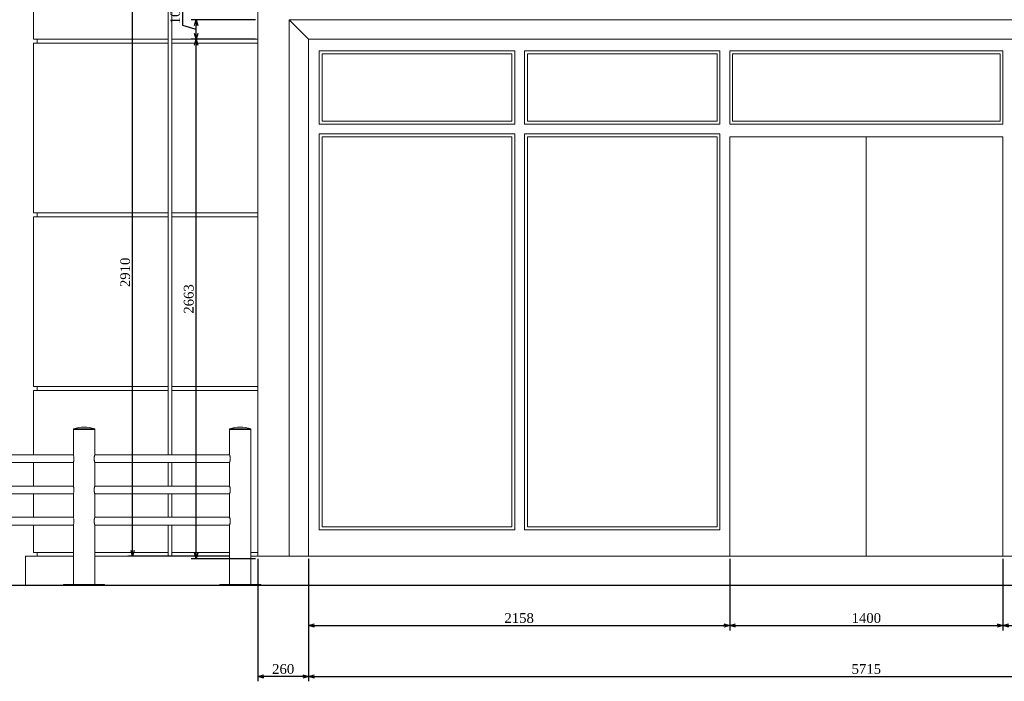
# Model space of a CAD drawing. Header units: millimetres. Extents: x -40905 to 78147, y -92581 to -42687.
# Tile 30 of 38: x 28210 to 33254, y -48128 to -44737. Entities that reach past the tile are written whole.
import ezdxf

# ---------------------------------------------------------------- set-up
doc = ezdxf.new("R2010")
doc.units = ezdxf.units.MM
doc.styles.get("Standard").update_dxf_attribs({"font": 'times.ttf'})
doc.dimstyles.new('ISO-25', dxfattribs={"dimscale": 50, "dimtxt": 2.5, "dimasz": 1.5, "dimexe": 1.25, "dimexo": 0.625, "dimtad": 1, "dimdec": 0, "dimtxsty": 'Standard', "dimblk": 'OPEN30', "dimcen": 2.5, "dimadec": 0, "dimazin": 0, "dimtfac": 1, "dimtdec": 0, "dimtmove": 0, "dimatfit": 3, "dimldrblk": 'OPEN30', "dimfxl": 1, "dimarcsym": 0})

# ---------------------------------------------------------------- blocks, each defined once
blk = doc.blocks.new('A$C58DC4B83')
at = {"color": 0, "linetype": 'Continuous', "lineweight": 0, "extrusion": (0, 1, 0)}
for p, q in [((-26946.6, -21884.3), (-26946.6, -21415.1)), ((-26256.6, -21884.3), (-26256.6, -21415.1)), ((-26236.6, -21415.1), (-26236.6, -21884.3)), ((-25796.6, -21624.3), (-25796.6, -24534.3)), ((-25636.6, -24534.3), (-25636.6, -21784.3)), ((-19721.6, -21784.3), (-25636.6, -21784.3)), ((-25536.6, -21884.3), (-25636.6, -21784.3)), ((-26946.6, -21884.3), (-26256.6, -21884.3)), ((-26926.6, -21904.3), (-26926.6, -21884.3)), ((-26256.6, -21904.3), (-26256.6, -21884.3)), ((-26236.6, -21884.3), (-25796.6, -21884.3)), ((-26236.6, -21904.3), (-26236.6, -21884.3)), ((-25536.6, -24534.3), (-25536.6, -21884.3)), ((-19821.6, -21884.3), (-25536.6, -21884.3)), ((-26946.6, -22774.3), (-26946.6, -21904.3)), ((-26256.6, -21904.3), (-26946.6, -21904.3)), ((-26256.6, -22774.3), (-26256.6, -21904.3)), ((-26236.6, -21904.3), (-26236.6, -22774.3)), ((-25796.6, -21904.3), (-26236.6, -21904.3)), ((-25481.6, -21944.3), (-24480.3, -21944.3)), ((-25481.6, -22319.3), (-25481.6, -21944.3)), ((-25466.6, -22304.3), (-25466.6, -21959.3)), ((-24495.3, -21959.3), (-25466.6, -21959.3)), ((-24495.3, -22304.3), (-24495.3, -21959.3)), ((-24480.3, -22319.3), (-24480.3, -21944.3)), ((-24430.3, -22319.3), (-24430.3, -21944.3)), ((-24430.3, -21944.3), (-23429.1, -21944.3)), ((-24415.3, -22304.3), (-24415.3, -21959.3)), ((-23444.1, -21959.3), (-24415.3, -21959.3)), ((-23444.1, -22304.3), (-23444.1, -21959.3)), ((-23429.1, -21944.3), (-23429.1, -22319.3)), ((-23379.1, -22319.3), (-23379.1, -21944.3)), ((-23379.1, -21944.3), (-21979.1, -21944.3)), ((-23364.1, -21959.3), (-23364.1, -22304.3)), ((-23364.1, -21959.3), (-21994.1, -21959.3)), ((-21994.1, -21959.3), (-21994.1, -22304.3)), ((-21979.1, -22319.3), (-21979.1, -21944.3)), ((-24480.3, -22319.3), (-25481.6, -22319.3)), ((-25466.6, -22304.3), (-24495.3, -22304.3)), ((-23429.1, -22319.3), (-24430.3, -22319.3)), ((-24415.3, -22304.3), (-23444.1, -22304.3)), ((-21979.1, -22319.3), (-23379.1, -22319.3)), ((-21994.1, -22304.3), (-23364.1, -22304.3)), ((-25481.6, -22369.3), (-24480.3, -22369.3)), ((-25481.6, -24399.3), (-25481.6, -22369.3)), ((-25466.6, -24384.3), (-25466.6, -22384.3)), ((-24495.3, -22384.3), (-25466.6, -22384.3)), ((-24495.3, -24384.3), (-24495.3, -22384.3)), ((-24480.3, -24399.3), (-24480.3, -22369.3)), ((-24430.3, -24399.3), (-24430.3, -22369.3)), ((-24430.3, -22369.3), (-23429.1, -22369.3)), ((-24415.3, -24384.3), (-24415.3, -22384.3)), ((-23444.1, -22384.3), (-24415.3, -22384.3)), ((-23444.1, -24384.3), (-23444.1, -22384.3)), ((-23429.1, -22369.3), (-23429.1, -24399.3)), ((-23379.1, -24534.3), (-23379.1, -22384.3)), ((-23379.1, -22384.3), (-21979.1, -22384.3)), ((-22679.1, -24534.3), (-22679.1, -22384.3)), ((-22679.1, -22384.3), (-22679.1, -24534.3)), ((-21979.1, -24534.3), (-21979.1, -22384.3)), ((-26946.6, -22774.3), (-26256.6, -22774.3)), ((-26256.6, -22794.3), (-26946.6, -22794.3)), ((-26946.6, -23664.3), (-26946.6, -22794.3)), ((-26926.6, -22794.3), (-26926.6, -22774.3)), ((-26256.6, -22794.3), (-26256.6, -22774.3)), ((-26256.6, -23664.3), (-26256.6, -22794.3)), ((-26236.6, -22774.3), (-25796.6, -22774.3)), ((-26236.6, -22794.3), (-26236.6, -22774.3)), ((-26236.6, -22794.3), (-26236.6, -23664.3)), ((-25796.6, -22794.3), (-26236.6, -22794.3)), ((-26946.6, -23664.3), (-26256.6, -23664.3)), ((-26256.6, -23684.3), (-26946.6, -23684.3)), ((-26946.6, -24014.3), (-26946.6, -23684.3)), ((-26926.6, -23664.3), (-26926.6, -23684.3)), ((-26256.6, -23684.3), (-26256.6, -23664.3)), ((-26256.6, -24014.3), (-26256.6, -23684.3)), ((-26236.6, -23664.3), (-25796.6, -23664.3)), ((-26236.6, -23684.3), (-26236.6, -23664.3)), ((-26236.6, -23684.3), (-26236.6, -24014.3)), ((-25796.6, -23684.3), (-26236.6, -23684.3)), ((-26631.6, -23881.3), (-26741.6, -23881.3)), ((-26741.6, -23882.3), (-26741.6, -23881.3)), ((-26631.6, -23882.3), (-26741.6, -23882.3)), ((-26741.6, -23884.3), (-26647.7, -23884.3)), ((-26741.6, -24014.6), (-26741.6, -23884.3)), ((-26738.6, -23884.3), (-26738.6, -23882.3)), ((-26647.7, -23884.3), (-26631.6, -23884.3)), ((-26634.6, -23884.3), (-26634.6, -23882.3)), ((-26631.6, -23882.3), (-26631.6, -23881.3)), ((-26631.6, -24014.3), (-26631.6, -23884.3)), ((-25831.6, -23881.3), (-25941.6, -23881.3)), ((-25941.6, -23882.3), (-25941.6, -23881.3)), ((-25831.6, -23882.3), (-25941.6, -23882.3)), ((-25941.6, -23884.3), (-25847.7, -23884.3)), ((-25941.6, -24014.3), (-25941.6, -23884.3)), ((-25938.6, -23884.3), (-25938.6, -23882.3)), ((-25847.7, -23884.3), (-25831.6, -23884.3)), ((-25834.6, -23884.3), (-25834.6, -23882.3)), ((-25831.6, -23882.3), (-25831.6, -23881.3)), ((-25831.6, -24679.3), (-25831.6, -23884.3)), ((-26741.6, -24014.3), (-27183.6, -24014.3)), ((-27183.6, -24054.3), (-26741.6, -24054.3)), ((-26946.6, -24174.3), (-26946.6, -24054.3)), ((-26741.6, -24174.6), (-26741.6, -24054.1)), ((-25941.6, -24014.3), (-26631.6, -24014.3)), ((-26631.6, -24174.3), (-26631.6, -24054.3)), ((-25941.6, -24054.3), (-26631.6, -24054.3)), ((-26256.6, -24174.3), (-26256.6, -24054.3)), ((-26236.6, -24054.3), (-26236.6, -24174.3)), ((-25941.6, -24174.3), (-25941.6, -24054.3)), ((-26741.6, -24174.3), (-27183.6, -24174.3)), ((-25941.6, -24174.3), (-26631.6, -24174.3)), ((-27183.6, -24214.3), (-26741.6, -24214.3)), ((-26946.6, -24334.3), (-26946.6, -24214.3)), ((-26741.6, -24334.6), (-26741.6, -24214.1)), ((-26631.6, -24334.3), (-26631.6, -24214.3)), ((-25941.6, -24214.3), (-26631.6, -24214.3)), ((-26256.6, -24334.3), (-26256.6, -24214.3)), ((-26236.6, -24214.3), (-26236.6, -24334.3)), ((-25941.6, -24334.3), (-25941.6, -24214.3)), ((-26741.6, -24334.3), (-27183.6, -24334.3)), ((-25941.6, -24334.3), (-26631.6, -24334.3)), ((-27183.6, -24374.3), (-26741.6, -24374.3)), ((-26946.6, -24514.3), (-26946.6, -24374.3)), ((-26741.6, -24679.3), (-26741.6, -24374.1)), ((-26631.6, -24679.3), (-26631.6, -24374.3)), ((-25941.6, -24374.3), (-26631.6, -24374.3)), ((-26256.6, -24514.3), (-26256.6, -24374.3)), ((-26236.6, -24374.3), (-26236.6, -24514.3)), ((-25941.6, -24679.3), (-25941.6, -24374.3)), ((-24480.3, -24399.3), (-25481.6, -24399.3)), ((-25466.6, -24384.3), (-24495.3, -24384.3)), ((-23429.1, -24399.3), (-24430.3, -24399.3)), ((-24415.3, -24384.3), (-23444.1, -24384.3)), ((-26946.6, -24514.3), (-26741.6, -24514.3)), ((-26926.6, -24514.3), (-26926.6, -24534.3)), ((-26631.6, -24514.3), (-26256.6, -24514.3)), ((-26256.6, -24534.3), (-26256.6, -24514.3)), ((-26236.6, -24514.3), (-25941.6, -24514.3)), ((-26236.6, -24534.3), (-26236.6, -24514.3)), ((-25831.6, -24514.3), (-25796.6, -24514.3)), ((-26741.6, -24534.3), (-26986.6, -24534.3)), ((-26986.6, -24684.3), (-26986.6, -24534.3)), ((-26631.6, -24534.3), (-25941.6, -24534.3)), ((-25831.6, -24534.3), (-13041.6, -24534.3)), ((-26791.6, -24679.3), (-26581.6, -24679.3)), ((-26791.6, -24679.3), (-26791.6, -24684.3)), ((-26581.6, -24679.3), (-26581.6, -24684.3)), ((-25991.6, -24679.3), (-25781.6, -24679.3)), ((-25991.6, -24679.3), (-25991.6, -24684.3)), ((-25781.6, -24679.3), (-25781.6, -24684.3))]:
    blk.add_line(p, q, dxfattribs=at)
at = {"color": 0, "linetype": 'Continuous', "lineweight": 30, "extrusion": (0, 1, 0)}
blk.add_line((-7761.7, -24684.3), (-31111.4, -24684.3), dxfattribs=at)
at = {"color": 0, "linetype": 'Continuous', "lineweight": 0, "extrusion": (0, 0, -1)}
for centre in [(26686.6, -24058), (25886.6, -24058)]:
    blk.add_arc(centre, 185, 72.7047, 107.2953, dxfattribs=at)
at = {"color": 0, "linetype": 'Continuous', "lineweight": 0}
for points, knots in [([(-26741.6, -24014.6), (-26741.6, -24014.6), (-26741.6, -24014.6), (-26741.6, -24015), (-26741.4, -24015.9), (-26740.8, -24018.5), (-26740.4, -24020.3), (-26739.6, -24024.3), (-26739.3, -24026.5), (-26738.8, -24031), (-26738.7, -24033.3), (-26738.8, -24038.1), (-26739.1, -24040.5), (-26739.7, -24045.2), (-26740.2, -24047.4), (-26740.9, -24050.9), (-26741.3, -24052.2), (-26741.5, -24053.5), (-26741.6, -24053.9), (-26741.6, -24054.1)], [-60.888991, -60.888991, -60.888991, -60.888991, -60.83139, -60.83139, -52.95592, -52.95592, -44.91917, -44.91917, -37.645093, -37.645093, -30.686738, -30.686738, -23.172639, -23.172639, -14.910287, -14.910287, -7.2675, -7.2675, -3.049778, -3.049778, -3.049778, -3.049778]), ([(-26631.6, -24054.3), (-26631.6, -24054.3), (-26631.6, -24054.3), (-26631.6, -24054.2), (-26631.7, -24054.1), (-26631.8, -24053.7), (-26632, -24053.3), (-26632.3, -24052.3), (-26632.5, -24051.7), (-26633, -24050.2), (-26633.2, -24049.4), (-26633.7, -24047.6), (-26633.9, -24046.6), (-26634.4, -24044.4), (-26634.6, -24043.3), (-26635, -24040.8), (-26635.1, -24039.5), (-26635.3, -24037.6), (-26635.3, -24036.9), (-26635.3, -24035.6), (-26635.4, -24035), (-26635.4, -24033.7), (-26635.3, -24033.1), (-26635.3, -24031.8), (-26635.3, -24031.1), (-26635.1, -24029.2), (-26635, -24027.9), (-26634.6, -24025.4), (-26634.4, -24024.2), (-26633.9, -24022.1), (-26633.7, -24021.1), (-26633.2, -24019.3), (-26633, -24018.5), (-26632.5, -24017), (-26632.3, -24016.4), (-26632, -24015.4), (-26631.8, -24015), (-26631.7, -24014.6), (-26631.6, -24014.5), (-26631.6, -24014.4), (-26631.6, -24014.3), (-26631.6, -24014.3)], [30.439541, 30.439541, 30.439541, 30.439541, 32.341373, 32.341373, 34.243206, 34.243206, 38.046871, 38.046871, 41.850536, 41.850536, 45.654202, 45.654202, 49.460422, 49.460422, 53.266642, 53.266642, 57.072862, 57.072862, 58.975972, 58.975972, 60.879082, 60.879082, 62.782192, 62.782192, 64.685302, 64.685302, 68.491522, 68.491522, 72.297742, 72.297742, 76.103962, 76.103962, 79.907627, 79.907627, 83.711292, 83.711292, 87.514957, 87.514957, 89.41679, 89.41679, 91.318623, 91.318623, 91.318623, 91.318623]), ([(-25941.6, -24014.3), (-25941.6, -24014.3), (-25941.6, -24014.4), (-25941.5, -24014.5), (-25941.5, -24014.6), (-25941.4, -24015), (-25941.2, -24015.4), (-25940.9, -24016.4), (-25940.7, -24017), (-25940.2, -24018.5), (-25940, -24019.3), (-25939.5, -24021.1), (-25939.3, -24022.1), (-25938.8, -24024.2), (-25938.6, -24025.4), (-25938.2, -24027.9), (-25938.1, -24029.2), (-25937.9, -24031.1), (-25937.9, -24031.8), (-25937.8, -24033.1), (-25937.8, -24033.7), (-25937.8, -24035), (-25937.8, -24035.6), (-25937.9, -24036.9), (-25937.9, -24037.6), (-25938.1, -24039.5), (-25938.2, -24040.8), (-25938.6, -24043.3), (-25938.8, -24044.4), (-25939.3, -24046.6), (-25939.5, -24047.6), (-25940, -24049.4), (-25940.2, -24050.2), (-25940.7, -24051.7), (-25940.9, -24052.3), (-25941.2, -24053.3), (-25941.4, -24053.7), (-25941.5, -24054.1), (-25941.5, -24054.2), (-25941.6, -24054.3), (-25941.6, -24054.3), (-25941.6, -24054.3)], [30.439541, 30.439541, 30.439541, 30.439541, 32.341373, 32.341373, 34.243206, 34.243206, 38.046871, 38.046871, 41.850536, 41.850536, 45.654202, 45.654202, 49.460422, 49.460422, 53.266642, 53.266642, 57.072862, 57.072862, 58.975972, 58.975972, 60.879082, 60.879082, 62.782192, 62.782192, 64.685302, 64.685302, 68.491522, 68.491522, 72.297742, 72.297742, 76.103962, 76.103962, 79.907627, 79.907627, 83.711292, 83.711292, 87.514957, 87.514957, 89.41679, 89.41679, 91.318623, 91.318623, 91.318623, 91.318623]), ([(-26741.6, -24174.6), (-26741.6, -24174.6), (-26741.6, -24174.6), (-26741.6, -24175), (-26741.4, -24175.9), (-26740.8, -24178.5), (-26740.4, -24180.3), (-26739.6, -24184.3), (-26739.3, -24186.5), (-26738.8, -24191), (-26738.7, -24193.3), (-26738.8, -24198.1), (-26739.1, -24200.5), (-26739.7, -24205.2), (-26740.2, -24207.4), (-26740.9, -24210.9), (-26741.3, -24212.2), (-26741.5, -24213.5), (-26741.6, -24213.9), (-26741.6, -24214.1)], [-60.888991, -60.888991, -60.888991, -60.888991, -60.83139, -60.83139, -52.95592, -52.95592, -44.91917, -44.91917, -37.645093, -37.645093, -30.686738, -30.686738, -23.172639, -23.172639, -14.910287, -14.910287, -7.2675, -7.2675, -3.049778, -3.049778, -3.049778, -3.049778]), ([(-26631.6, -24214.3), (-26631.6, -24214.3), (-26631.6, -24214.3), (-26631.6, -24214.2), (-26631.7, -24214.1), (-26631.8, -24213.7), (-26632, -24213.3), (-26632.3, -24212.3), (-26632.5, -24211.7), (-26633, -24210.2), (-26633.2, -24209.4), (-26633.7, -24207.6), (-26633.9, -24206.6), (-26634.4, -24204.4), (-26634.6, -24203.3), (-26635, -24200.8), (-26635.1, -24199.5), (-26635.3, -24197.6), (-26635.3, -24196.9), (-26635.3, -24195.6), (-26635.4, -24195), (-26635.4, -24193.7), (-26635.3, -24193.1), (-26635.3, -24191.8), (-26635.3, -24191.1), (-26635.1, -24189.2), (-26635, -24187.9), (-26634.6, -24185.4), (-26634.4, -24184.2), (-26633.9, -24182.1), (-26633.7, -24181.1), (-26633.2, -24179.3), (-26633, -24178.5), (-26632.5, -24177), (-26632.3, -24176.4), (-26632, -24175.4), (-26631.8, -24175), (-26631.7, -24174.6), (-26631.6, -24174.5), (-26631.6, -24174.4), (-26631.6, -24174.3), (-26631.6, -24174.3)], [30.439541, 30.439541, 30.439541, 30.439541, 32.341373, 32.341373, 34.243206, 34.243206, 38.046871, 38.046871, 41.850536, 41.850536, 45.654202, 45.654202, 49.460422, 49.460422, 53.266642, 53.266642, 57.072862, 57.072862, 58.975972, 58.975972, 60.879082, 60.879082, 62.782192, 62.782192, 64.685302, 64.685302, 68.491522, 68.491522, 72.297742, 72.297742, 76.103962, 76.103962, 79.907627, 79.907627, 83.711292, 83.711292, 87.514957, 87.514957, 89.41679, 89.41679, 91.318623, 91.318623, 91.318623, 91.318623]), ([(-25941.6, -24174.3), (-25941.6, -24174.3), (-25941.6, -24174.4), (-25941.5, -24174.5), (-25941.5, -24174.6), (-25941.4, -24175), (-25941.2, -24175.4), (-25940.9, -24176.4), (-25940.7, -24177), (-25940.2, -24178.5), (-25940, -24179.3), (-25939.5, -24181.1), (-25939.3, -24182.1), (-25938.8, -24184.2), (-25938.6, -24185.4), (-25938.2, -24187.9), (-25938.1, -24189.2), (-25937.9, -24191.1), (-25937.9, -24191.8), (-25937.8, -24193.1), (-25937.8, -24193.7), (-25937.8, -24195), (-25937.8, -24195.6), (-25937.9, -24196.9), (-25937.9, -24197.6), (-25938.1, -24199.5), (-25938.2, -24200.8), (-25938.6, -24203.3), (-25938.8, -24204.4), (-25939.3, -24206.6), (-25939.5, -24207.6), (-25940, -24209.4), (-25940.2, -24210.2), (-25940.7, -24211.7), (-25940.9, -24212.3), (-25941.2, -24213.3), (-25941.4, -24213.7), (-25941.5, -24214.1), (-25941.5, -24214.2), (-25941.6, -24214.3), (-25941.6, -24214.3), (-25941.6, -24214.3)], [30.439541, 30.439541, 30.439541, 30.439541, 32.341373, 32.341373, 34.243206, 34.243206, 38.046871, 38.046871, 41.850536, 41.850536, 45.654202, 45.654202, 49.460422, 49.460422, 53.266642, 53.266642, 57.072862, 57.072862, 58.975972, 58.975972, 60.879082, 60.879082, 62.782192, 62.782192, 64.685302, 64.685302, 68.491522, 68.491522, 72.297742, 72.297742, 76.103962, 76.103962, 79.907627, 79.907627, 83.711292, 83.711292, 87.514957, 87.514957, 89.41679, 89.41679, 91.318623, 91.318623, 91.318623, 91.318623]), ([(-26741.6, -24334.6), (-26741.6, -24334.6), (-26741.6, -24334.6), (-26741.6, -24335), (-26741.4, -24335.9), (-26740.8, -24338.5), (-26740.4, -24340.3), (-26739.6, -24344.3), (-26739.3, -24346.5), (-26738.8, -24351), (-26738.7, -24353.3), (-26738.8, -24358.1), (-26739.1, -24360.5), (-26739.7, -24365.2), (-26740.2, -24367.4), (-26740.9, -24370.9), (-26741.3, -24372.2), (-26741.5, -24373.5), (-26741.6, -24373.9), (-26741.6, -24374.1)], [-60.888991, -60.888991, -60.888991, -60.888991, -60.83139, -60.83139, -52.95592, -52.95592, -44.91917, -44.91917, -37.645093, -37.645093, -30.686738, -30.686738, -23.172639, -23.172639, -14.910287, -14.910287, -7.2675, -7.2675, -3.049778, -3.049778, -3.049778, -3.049778]), ([(-26631.6, -24374.3), (-26631.6, -24374.3), (-26631.6, -24374.3), (-26631.6, -24374.2), (-26631.7, -24374.1), (-26631.8, -24373.7), (-26632, -24373.3), (-26632.3, -24372.3), (-26632.5, -24371.7), (-26633, -24370.2), (-26633.2, -24369.4), (-26633.7, -24367.6), (-26633.9, -24366.6), (-26634.4, -24364.4), (-26634.6, -24363.3), (-26635, -24360.8), (-26635.1, -24359.5), (-26635.3, -24357.6), (-26635.3, -24356.9), (-26635.3, -24355.6), (-26635.4, -24355), (-26635.4, -24353.7), (-26635.3, -24353.1), (-26635.3, -24351.8), (-26635.3, -24351.1), (-26635.1, -24349.2), (-26635, -24347.9), (-26634.6, -24345.4), (-26634.4, -24344.2), (-26633.9, -24342.1), (-26633.7, -24341.1), (-26633.2, -24339.3), (-26633, -24338.5), (-26632.5, -24337), (-26632.3, -24336.4), (-26632, -24335.4), (-26631.8, -24335), (-26631.7, -24334.6), (-26631.6, -24334.5), (-26631.6, -24334.4), (-26631.6, -24334.3), (-26631.6, -24334.3)], [30.439541, 30.439541, 30.439541, 30.439541, 32.341373, 32.341373, 34.243206, 34.243206, 38.046871, 38.046871, 41.850536, 41.850536, 45.654202, 45.654202, 49.460422, 49.460422, 53.266642, 53.266642, 57.072862, 57.072862, 58.975972, 58.975972, 60.879082, 60.879082, 62.782192, 62.782192, 64.685302, 64.685302, 68.491522, 68.491522, 72.297742, 72.297742, 76.103962, 76.103962, 79.907627, 79.907627, 83.711292, 83.711292, 87.514957, 87.514957, 89.41679, 89.41679, 91.318623, 91.318623, 91.318623, 91.318623]), ([(-25941.6, -24334.3), (-25941.6, -24334.3), (-25941.6, -24334.4), (-25941.5, -24334.5), (-25941.5, -24334.6), (-25941.4, -24335), (-25941.2, -24335.4), (-25940.9, -24336.4), (-25940.7, -24337), (-25940.2, -24338.5), (-25940, -24339.3), (-25939.5, -24341.1), (-25939.3, -24342.1), (-25938.8, -24344.2), (-25938.6, -24345.4), (-25938.2, -24347.9), (-25938.1, -24349.2), (-25937.9, -24351.1), (-25937.9, -24351.8), (-25937.8, -24353.1), (-25937.8, -24353.7), (-25937.8, -24355), (-25937.8, -24355.6), (-25937.9, -24356.9), (-25937.9, -24357.6), (-25938.1, -24359.5), (-25938.2, -24360.8), (-25938.6, -24363.3), (-25938.8, -24364.4), (-25939.3, -24366.6), (-25939.5, -24367.6), (-25940, -24369.4), (-25940.2, -24370.2), (-25940.7, -24371.7), (-25940.9, -24372.3), (-25941.2, -24373.3), (-25941.4, -24373.7), (-25941.5, -24374.1), (-25941.5, -24374.2), (-25941.6, -24374.3), (-25941.6, -24374.3), (-25941.6, -24374.3)], [30.439541, 30.439541, 30.439541, 30.439541, 32.341373, 32.341373, 34.243206, 34.243206, 38.046871, 38.046871, 41.850536, 41.850536, 45.654202, 45.654202, 49.460422, 49.460422, 53.266642, 53.266642, 57.072862, 57.072862, 58.975972, 58.975972, 60.879082, 60.879082, 62.782192, 62.782192, 64.685302, 64.685302, 68.491522, 68.491522, 72.297742, 72.297742, 76.103962, 76.103962, 79.907627, 79.907627, 83.711292, 83.711292, 87.514957, 87.514957, 89.41679, 89.41679, 91.318623, 91.318623, 91.318623, 91.318623])]:
    blk.add_open_spline(points, degree=3, knots=knots, dxfattribs=at)
blk = doc.blocks.new('_Open30')
at = {"color": 0, "linetype": 'ByBlock', "lineweight": -2}
for p, q in [((-1, 0.27), (0, 0)), ((0, 0), (-1, -0.27)), ((0, 0), (-1, 0))]:
    blk.add_line(p, q, dxfattribs=at)
blk = doc.blocks.new('*D198')
at = {"color": 0, "lineweight": -2, "transparency": 16777216}
for p, q in [((29689.5, -47499.1), (29689.5, -48127.6)), ((35404.5, -47499.1), (35404.5, -48127.6)), ((29719.5, -48102.6), (35374.5, -48102.6))]:
    blk.add_line(p, q, dxfattribs=at)
at = {"layer": 'Defpoints', "color": 0, "lineweight": 5, "transparency": 16777216}
for p in [(29689.5, -47486.6), (35404.5, -47486.6), (35404.5, -48102.6)]:
    blk.add_point(p, dxfattribs=at)
at = {"color": 0, "lineweight": -2, "transparency": 16777216, "xscale": 30, "yscale": 30, "zscale": 30, "rotation": 180}
blk.add_blockref('_Open30', (29689.5, -48102.6), dxfattribs=at)
at = {"color": 0, "lineweight": -2, "transparency": 16777216, "xscale": 30, "yscale": 30, "zscale": 30}
blk.add_blockref('_Open30', (35404.5, -48102.6), dxfattribs=at)
at = {"color": 0, "lineweight": 5, "transparency": 16777216, "insert": (32547, -48064.6), "char_height": 50, "attachment_point": 5}
blk.add_mtext('5715', dxfattribs=at)
blk = doc.blocks.new('*D201')
at = {"color": 0, "lineweight": -2, "transparency": 16777216}
for p, q in [((29417, -44836.6), (29088.7, -44836.6)), ((29113.7, -47469.1), (29113.7, -44866.6)), ((29417, -47499.1), (29088.7, -47499.1))]:
    blk.add_line(p, q, dxfattribs=at)
at = {"layer": 'Defpoints', "color": 0, "lineweight": 5, "transparency": 16777216}
for p in [(29113.7, -44836.6), (29429.5, -44836.6), (29429.5, -47499.1, 2612.8)]:
    blk.add_point(p, dxfattribs=at)
at = {"color": 0, "lineweight": -2, "transparency": 16777216, "xscale": 30, "yscale": 30, "zscale": 30}
for p, rotation in [((29113.7, -44836.6), 90), ((29113.7, -47499.1), 270)]:
    blk.add_blockref('_Open30', p, dxfattribs=dict(at, rotation=rotation))
at = {"color": 0, "lineweight": 5, "transparency": 16777216, "insert": (29075.8, -46167.9), "char_height": 50, "attachment_point": 5, "rotation": 90}
blk.add_mtext('2663', dxfattribs=at)
blk = doc.blocks.new('*D203')
at = {"color": 0, "lineweight": -2, "transparency": 16777216}
for p, q in [((29417, -44576.6), (28763.2, -44576.6)), ((28788.2, -47456.6), (28788.2, -44606.6)), ((29282, -47486.6), (28763.2, -47486.6))]:
    blk.add_line(p, q, dxfattribs=at)
at = {"layer": 'Defpoints', "color": 0, "lineweight": 5, "transparency": 16777216}
for p in [(28788.2, -44576.6), (29429.5, -44576.6), (29294.5, -47486.6)]:
    blk.add_point(p, dxfattribs=at)
at = {"color": 0, "lineweight": -2, "transparency": 16777216, "xscale": 30, "yscale": 30, "zscale": 30}
for p, rotation in [((28788.2, -44576.6), 90), ((28788.2, -47486.6), 270)]:
    blk.add_blockref('_Open30', p, dxfattribs=dict(at, rotation=rotation))
at = {"color": 0, "lineweight": 5, "transparency": 16777216, "insert": (28750.2, -46031.6), "char_height": 50, "attachment_point": 5, "rotation": 90}
blk.add_mtext('2910', dxfattribs=at)
blk = doc.blocks.new('*D213')
at = {"color": 0, "lineweight": -2, "transparency": 16777216}
for p, q in [((29689.5, -47499.1), (29689.5, -47866.5)), ((31847, -47499.1), (31847, -47866.5)), ((29719.5, -47841.5), (31817, -47841.5))]:
    blk.add_line(p, q, dxfattribs=at)
at = {"layer": 'Defpoints', "color": 0, "lineweight": 5, "transparency": 16777216}
for p in [(29689.5, -47486.6), (31847, -47486.6), (31847, -47841.5)]:
    blk.add_point(p, dxfattribs=at)
at = {"color": 0, "lineweight": -2, "transparency": 16777216, "xscale": 30, "yscale": 30, "zscale": 30, "rotation": 180}
blk.add_blockref('_Open30', (29689.5, -47841.5), dxfattribs=at)
at = {"color": 0, "lineweight": -2, "transparency": 16777216, "xscale": 30, "yscale": 30, "zscale": 30}
blk.add_blockref('_Open30', (31847, -47841.5), dxfattribs=at)
at = {"color": 0, "lineweight": 5, "transparency": 16777216, "insert": (30768.3, -47803.6), "char_height": 50, "attachment_point": 5}
blk.add_mtext('2158', dxfattribs=at)
blk = doc.blocks.new('*D214')
at = {"color": 0, "lineweight": -2, "transparency": 16777216}
for p, q in [((31847, -47499.1), (31847, -47866.5)), ((33247, -47499.1), (33247, -47866.5)), ((31877, -47841.5), (33217, -47841.5))]:
    blk.add_line(p, q, dxfattribs=at)
at = {"layer": 'Defpoints', "color": 0, "lineweight": 5, "transparency": 16777216}
for p in [(31847, -47486.6), (33247, -47486.6), (33247, -47841.5)]:
    blk.add_point(p, dxfattribs=at)
at = {"color": 0, "lineweight": -2, "transparency": 16777216, "xscale": 30, "yscale": 30, "zscale": 30, "rotation": 180}
blk.add_blockref('_Open30', (31847, -47841.5), dxfattribs=at)
at = {"color": 0, "lineweight": -2, "transparency": 16777216, "xscale": 30, "yscale": 30, "zscale": 30}
blk.add_blockref('_Open30', (33247, -47841.5), dxfattribs=at)
at = {"color": 0, "lineweight": 5, "transparency": 16777216, "insert": (32547, -47803.6), "char_height": 50, "attachment_point": 5}
blk.add_mtext('1400', dxfattribs=at)
blk = doc.blocks.new('*D215')
at = {"color": 0, "lineweight": -2, "transparency": 16777216}
for p, q in [((33247, -47499.1), (33247, -47866.5)), ((35404.5, -47499.1), (35404.5, -47866.5)), ((33277, -47841.5), (35374.5, -47841.5))]:
    blk.add_line(p, q, dxfattribs=at)
at = {"layer": 'Defpoints', "color": 0, "lineweight": 5, "transparency": 16777216}
for p in [(33247, -47486.6), (35404.5, -47486.6), (35404.5, -47841.5)]:
    blk.add_point(p, dxfattribs=at)
at = {"color": 0, "lineweight": -2, "transparency": 16777216, "xscale": 30, "yscale": 30, "zscale": 30, "rotation": 180}
blk.add_blockref('_Open30', (33247, -47841.5), dxfattribs=at)
at = {"color": 0, "lineweight": -2, "transparency": 16777216, "xscale": 30, "yscale": 30, "zscale": 30}
blk.add_blockref('_Open30', (35404.5, -47841.5), dxfattribs=at)
at = {"color": 0, "lineweight": 5, "transparency": 16777216, "insert": (34325.8, -47803.5), "char_height": 50, "attachment_point": 5}
blk.add_mtext('2157', dxfattribs=at)
blk = doc.blocks.new('*D237')
at = {"color": 0, "lineweight": -2, "transparency": 16777216}
for p, q in [((29429.5, -47499.1), (29429.5, -48127.6)), ((29689.5, -47499.1), (29689.5, -48127.6)), ((29659.5, -48102.6), (29459.5, -48102.6))]:
    blk.add_line(p, q, dxfattribs=at)
at = {"layer": 'Defpoints', "color": 0, "lineweight": 5, "transparency": 16777216}
for p in [(29429.5, -47486.6, -2612.8), (29689.5, -47486.6, -2612.8), (29429.5, -48102.6)]:
    blk.add_point(p, dxfattribs=at)
at = {"color": 0, "lineweight": -2, "transparency": 16777216, "xscale": 30, "yscale": 30, "zscale": 30, "rotation": 180}
blk.add_blockref('_Open30', (29429.5, -48102.6), dxfattribs=at)
at = {"color": 0, "lineweight": -2, "transparency": 16777216, "xscale": 30, "yscale": 30, "zscale": 30}
blk.add_blockref('_Open30', (29689.5, -48102.6), dxfattribs=at)
at = {"color": 0, "lineweight": 5, "transparency": 16777216, "insert": (29559.5, -48064.7), "char_height": 50, "attachment_point": 5}
blk.add_mtext('260', dxfattribs=at)
blk = doc.blocks.new('*D238')
at = {"color": 0, "lineweight": -2, "transparency": 16777216}
for p, q in [((29044.5, -44765.9), (29044.5, -44641.4)), ((29417, -44736.6), (29088.7, -44736.6)), ((29113.7, -44786.6), (29044.5, -44765.9)), ((29113.7, -44806.6), (29113.7, -44766.6)), ((29417, -44836.6), (29088.7, -44836.6))]:
    blk.add_line(p, q, dxfattribs=at)
at = {"layer": 'Defpoints', "color": 0, "lineweight": 5, "transparency": 16777216}
for p in [(29113.7, -44736.6), (29429.5, -44736.6, -2612.8), (29429.5, -44836.6, -2612.8)]:
    blk.add_point(p, dxfattribs=at)
at = {"color": 0, "lineweight": -2, "transparency": 16777216, "xscale": 30, "yscale": 30, "zscale": 30}
for p, rotation in [((29113.7, -44736.6), 90), ((29113.7, -44836.6), 270)]:
    blk.add_blockref('_Open30', p, dxfattribs=dict(at, rotation=rotation))
at = {"color": 0, "lineweight": 5, "transparency": 16777216, "insert": (29006.6, -44703.6), "char_height": 50, "attachment_point": 5, "rotation": 90}
blk.add_mtext('100', dxfattribs=at)

msp = doc.modelspace()

# ---------------------------------------------------------------- block references
at = {"lineweight": 5}
msp.add_blockref('A$C58DC4B83', (55226.1, -22952.3, -2612.8), dxfattribs=at)

# ---------------------------------------------------------------- dimensions: what is measured, and where the dimension line sits
at = {"color": 1, "lineweight": 5}
for base, p1, p2, picture, middle in [((28788.2, -44576.6, -2612.8), (29294.5, -47486.6, -2612.8), (29429.5, -44576.6, -2612.8), '*D203', (28750.2, -46031.6, -2612.8)), ((29113.7, -44736.6), (29429.5, -44836.6, -2612.8), (29429.5, -44736.6, -2612.8), '*D238', (29006.6, -44753.4)), ((29113.6969351, -44836.6305075, -2612.7753066), (29429.5387754, -47499.1305075), (29429.5387754, -44836.6305075, -2612.7753066), '*D201', (29075.7643468, -46167.8805075, -2612.7753066))]:
    dim = msp.add_linear_dim(base=base, p1=p1, p2=p2, angle=90, dimstyle='ISO-25', override={"dimscale": 20, "dimtmove": 1}, dxfattribs=at)
    dim.commit()
    dim.dimension.update_dxf_attribs({"geometry": picture, "text_midpoint": middle})
for base, p1, p2, picture, middle in [((29429.5, -48102.6), (29689.5, -47486.6, -2612.8), (29429.5, -47486.6, -2612.8), '*D237', (29559.5, -48064.7)), ((35404.5, -48102.6, -2612.8), (29689.5, -47486.6, -2612.8), (35404.5, -47486.6, -2612.8), '*D198', (32547, -48064.6, -2612.8)), ((31847.0387763, -47841.4928472, -2612.7753066), (29689.5387754, -47486.6305075, -2612.7753066), (31847.0387763, -47486.6305075, -2612.7753066), '*D213', (30768.2887758, -47803.5602589, -2612.7753066)), ((33247, -47841.5, -2612.8), (31847, -47486.6, -2612.8), (33247, -47486.6, -2612.8), '*D214', (32547, -47803.6, -2612.8)), ((35404.53877, -47841.49285, -2612.77531), (33247.03878, -47486.63051, -2612.77531), (35404.53877, -47486.63051, -2612.77531), '*D215', (34325.78877, -47803.48816, -2612.77531))]:
    dim = msp.add_linear_dim(base=base, p1=p1, p2=p2, dimstyle='ISO-25', override={"dimscale": 20, "dimtmove": 1}, dxfattribs=at)
    dim.commit()
    dim.dimension.update_dxf_attribs({"geometry": picture, "text_midpoint": middle})

doc.saveas('drawing.dxf')
